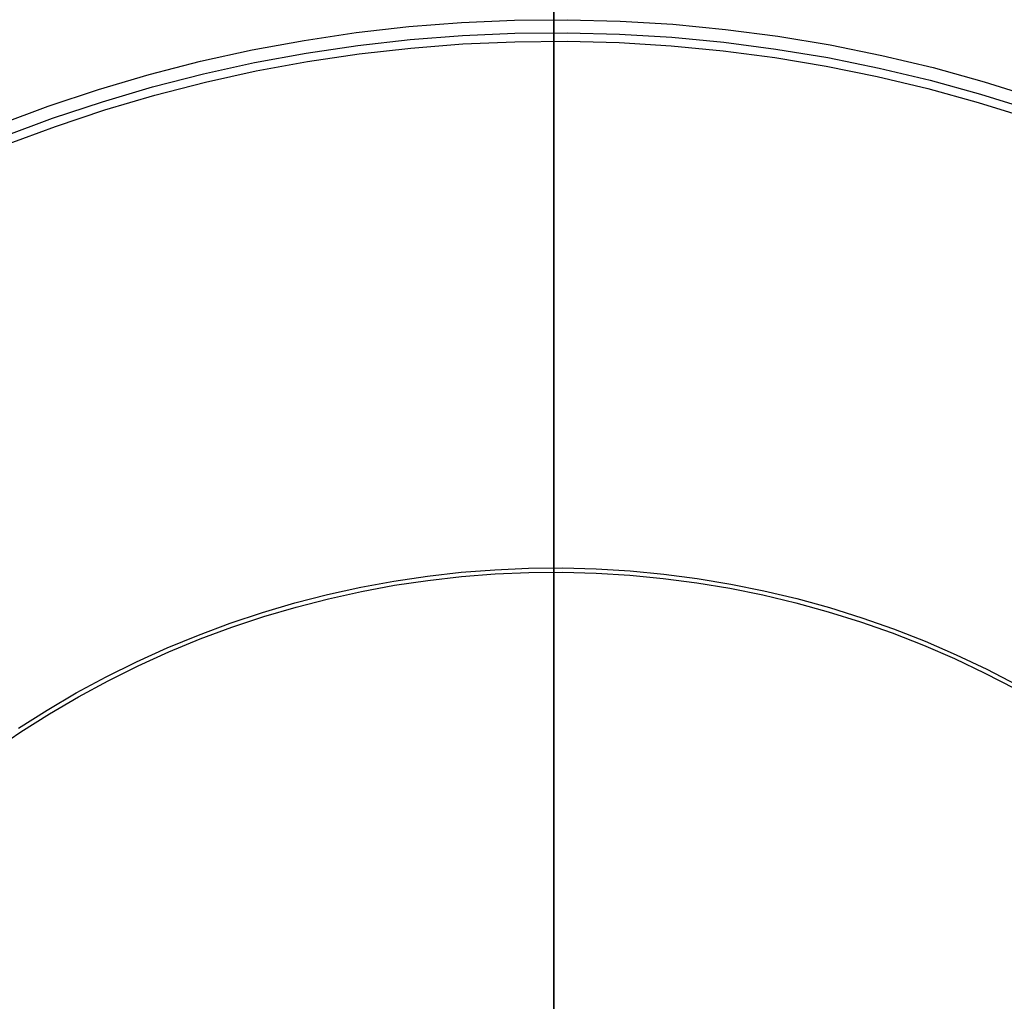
# Model space of a CAD drawing. Header units: millimetres. Extents: x -105 to 105, y -105 to 105.
# Tile 9 of 12: x -12 to 10, y 12 to 33. Entities that reach past the tile are written whole.
import ezdxf

# ---------------------------------------------------------------- set-up
doc = ezdxf.new("R2010")
doc.units = ezdxf.units.MM
doc.layers.add('Houglass pot - Extra Small - Ferm Living', color=7, linetype='Continuous', true_color=0x000000)

msp = doc.modelspace()

# ---------------------------------------------------------------- linework, layer by layer
at = {"layer": 'Houglass pot - Extra Small - Ferm Living', "color": 18, "true_color": 0x000000}
for p, q in [((0, 35.916, 86.255), (0, 32.62, 87.399)), ((0, 32.435, 90.312), (0, 35.83, 91.484)), ((-3.136, 32.75, 88.886), (-1.997, 32.839, 88.886)), ((-1.997, 32.839, 88.886), (-0.856, 32.888, 88.886)), ((-0.856, 32.888, 88.886), (0.286, 32.898, 88.886)), ((0.286, 32.898, 88.886), (1.427, 32.868, 88.886)), ((1.427, 32.868, 88.886), (2.567, 32.799, 88.886)), ((2.567, 32.799, 88.886), (3.704, 32.69, 88.886)), ((-5.4, 32.453, 88.886), (-4.271, 32.621, 88.886)), ((-4.271, 32.621, 88.886), (-3.136, 32.75, 88.886)), ((-3.109, 32.471, 87.399), (-1.98, 32.559, 87.399)), ((-1.98, 32.559, 87.399), (-0.849, 32.608, 87.399)), ((-0.849, 32.608, 87.399), (0.283, 32.618, 87.399)), ((0, 32.62, 87.399), (0, 9.5, 87.399)), ((0.283, 32.618, 87.399), (1.415, 32.589, 87.399)), ((1.415, 32.589, 87.399), (2.545, 32.52, 87.399)), ((3.704, 32.69, 88.886), (4.836, 32.542, 88.886)), ((4.836, 32.542, 88.886), (5.963, 32.355, 88.886)), ((-6.523, 32.246, 88.886), (-5.4, 32.453, 88.886)), ((-5.354, 32.177, 87.399), (-4.234, 32.344, 87.399)), ((-4.234, 32.344, 87.399), (-3.109, 32.471, 87.399)), ((-3.092, 32.287, 90.312), (-1.969, 32.375, 90.312)), ((-1.969, 32.375, 90.312), (-0.844, 32.424, 90.312)), ((-0.844, 32.424, 90.312), (0.281, 32.433, 90.312)), ((0, 9.5, 90.325), (0, 32.435, 90.312)), ((0.281, 32.433, 90.312), (1.407, 32.404, 90.312)), ((1.407, 32.404, 90.312), (2.531, 32.336, 90.312)), ((2.531, 32.336, 90.312), (3.651, 32.228, 90.312)), ((2.545, 32.52, 87.399), (3.672, 32.412, 87.399)), ((3.672, 32.412, 87.399), (4.795, 32.265, 87.399)), ((5.963, 32.355, 88.886), (7.082, 32.128, 88.886)), ((-7.639, 32, 88.886), (-6.523, 32.246, 88.886)), ((-6.468, 31.972, 87.399), (-5.354, 32.177, 87.399)), ((-5.324, 31.995, 90.312), (-4.21, 32.16, 90.312)), ((-4.21, 32.16, 90.312), (-3.092, 32.287, 90.312)), ((3.651, 32.228, 90.312), (4.768, 32.082, 90.312)), ((4.795, 32.265, 87.399), (5.912, 32.079, 87.399)), ((7.082, 32.128, 88.886), (8.193, 31.863, 88.886)), ((-8.745, 31.716, 88.886), (-7.639, 32, 88.886)), ((-7.574, 31.728, 87.399), (-6.468, 31.972, 87.399)), ((-6.431, 31.791, 90.312), (-5.324, 31.995, 90.312)), ((4.768, 32.082, 90.312), (5.878, 31.897, 90.312)), ((5.912, 32.079, 87.399), (7.022, 31.855, 87.399)), ((-9.84, 31.393, 88.886), (-8.745, 31.716, 88.886)), ((-8.67, 31.446, 87.399), (-7.574, 31.728, 87.399)), ((-7.531, 31.548, 90.312), (-6.431, 31.791, 90.312)), ((5.878, 31.897, 90.312), (6.982, 31.674, 90.312)), ((7.022, 31.855, 87.399), (8.123, 31.592, 87.399)), ((8.193, 31.863, 88.886), (9.294, 31.559, 88.886)), ((-8.621, 31.268, 90.312), (-7.531, 31.548, 90.312)), ((6.982, 31.674, 90.312), (8.077, 31.413, 90.312)), ((8.123, 31.592, 87.399), (9.215, 31.291, 87.399)), ((9.294, 31.559, 88.886), (10.383, 31.218, 88.886)), ((-10.924, 31.033, 88.886), (-9.84, 31.393, 88.886)), ((-9.756, 31.126, 87.399), (-8.67, 31.446, 87.399)), ((-9.701, 30.95, 90.312), (-8.621, 31.268, 90.312)), ((8.077, 31.413, 90.312), (9.162, 31.114, 90.312)), ((9.215, 31.291, 87.399), (10.295, 30.952, 87.399)), ((-10.831, 30.769, 87.399), (-9.756, 31.126, 87.399)), ((9.162, 31.114, 90.312), (10.237, 30.777, 90.312)), ((-11.994, 30.635, 88.886), (-10.924, 31.033, 88.886)), ((-10.769, 30.594, 90.312), (-9.701, 30.95, 90.312)), ((-11.892, 30.375, 87.399), (-10.831, 30.769, 87.399)), ((-11.825, 30.202, 90.312), (-10.769, 30.594, 90.312)), ((-0.548, 21.053, 87.399), (0.183, 21.059, 87.399)), ((0.183, 21.059, 87.399), (0.914, 21.04, 87.399)), ((-3.457, 20.774, 87.399), (-2.734, 20.882, 87.399)), ((-2.734, 20.882, 87.399), (-2.007, 20.964, 87.399)), ((-2.722, 20.79, 90.319), (-1.999, 20.872, 90.319)), ((-2.007, 20.964, 87.399), (-1.279, 21.021, 87.399)), ((-1.999, 20.872, 90.319), (-1.273, 20.929, 90.319)), ((-1.279, 21.021, 87.399), (-0.548, 21.053, 87.399)), ((-1.273, 20.929, 90.319), (-0.546, 20.96, 90.319)), ((-0.546, 20.96, 90.319), (0.182, 20.966, 90.319)), ((0.182, 20.966, 90.319), (0.91, 20.948, 90.319)), ((0.91, 20.948, 90.319), (1.636, 20.903, 90.319)), ((0.914, 21.04, 87.399), (1.643, 20.996, 87.399)), ((1.636, 20.903, 90.319), (2.361, 20.834, 90.319)), ((1.643, 20.996, 87.399), (2.371, 20.926, 87.399)), ((2.371, 20.926, 87.399), (3.096, 20.831, 87.399)), ((-4.89, 20.484, 87.399), (-4.176, 20.642, 87.399)), ((-4.176, 20.642, 87.399), (-3.457, 20.774, 87.399)), ((-4.157, 20.551, 90.319), (-3.442, 20.683, 90.319)), ((-3.442, 20.683, 90.319), (-2.722, 20.79, 90.319)), ((2.361, 20.834, 90.319), (3.082, 20.74, 90.319)), ((3.082, 20.74, 90.319), (3.8, 20.62, 90.319)), ((3.096, 20.831, 87.399), (3.817, 20.711, 87.399)), ((3.817, 20.711, 87.399), (4.533, 20.566, 87.399)), ((-5.598, 20.302, 87.399), (-4.89, 20.484, 87.399)), ((-4.868, 20.394, 90.319), (-4.157, 20.551, 90.319)), ((3.8, 20.62, 90.319), (4.513, 20.476, 90.319)), ((4.513, 20.476, 90.319), (5.221, 20.307, 90.319)), ((4.533, 20.566, 87.399), (5.244, 20.396, 87.399)), ((-6.299, 20.096, 87.399), (-5.598, 20.302, 87.399)), ((-6.271, 20.007, 90.319), (-5.573, 20.213, 90.319)), ((-5.573, 20.213, 90.319), (-4.868, 20.394, 90.319)), ((5.221, 20.307, 90.319), (5.923, 20.113, 90.319)), ((5.244, 20.396, 87.399), (5.949, 20.202, 87.399)), ((-6.993, 19.865, 87.399), (-6.299, 20.096, 87.399)), ((-6.962, 19.778, 90.319), (-6.271, 20.007, 90.319)), ((5.923, 20.113, 90.319), (6.618, 19.896, 90.319)), ((5.949, 20.202, 87.399), (6.647, 19.983, 87.399)), ((-7.678, 19.61, 87.399), (-6.993, 19.865, 87.399)), ((6.618, 19.896, 90.319), (7.304, 19.654, 90.319)), ((6.647, 19.983, 87.399), (7.336, 19.741, 87.399)), ((-8.354, 19.332, 87.399), (-7.678, 19.61, 87.399)), ((-7.644, 19.524, 90.319), (-6.962, 19.778, 90.319)), ((7.304, 19.654, 90.319), (7.982, 19.389, 90.319)), ((7.336, 19.741, 87.399), (8.017, 19.474, 87.399)), ((-8.317, 19.247, 90.319), (-7.644, 19.524, 90.319)), ((7.982, 19.389, 90.319), (8.65, 19.1, 90.319)), ((8.017, 19.474, 87.399), (8.688, 19.184, 87.399)), ((-9.02, 19.03, 87.399), (-8.354, 19.332, 87.399)), ((-8.98, 18.947, 90.319), (-8.317, 19.247, 90.319)), ((8.688, 19.184, 87.399), (9.349, 18.871, 87.399)), ((-9.675, 18.706, 87.399), (-9.02, 19.03, 87.399)), ((-9.632, 18.624, 90.319), (-8.98, 18.947, 90.319)), ((8.65, 19.1, 90.319), (9.308, 18.788, 90.319)), ((9.308, 18.788, 90.319), (9.954, 18.454, 90.319)), ((9.349, 18.871, 87.399), (9.998, 18.535, 87.399)), ((-10.318, 18.359, 87.399), (-9.675, 18.706, 87.399)), ((-10.273, 18.278, 90.319), (-9.632, 18.624, 90.319)), ((-10.949, 17.99, 87.399), (-10.318, 18.359, 87.399)), ((-10.901, 17.911, 90.319), (-10.273, 18.278, 90.319)), ((-11.567, 17.599, 87.399), (-10.949, 17.99, 87.399)), ((-11.516, 17.522, 90.319), (-10.901, 17.911, 90.319)), ((-12.117, 17.111, 90.319), (-11.516, 17.522, 90.319))]:
    msp.add_line(p, q, dxfattribs=at)

doc.saveas('drawing.dxf')
